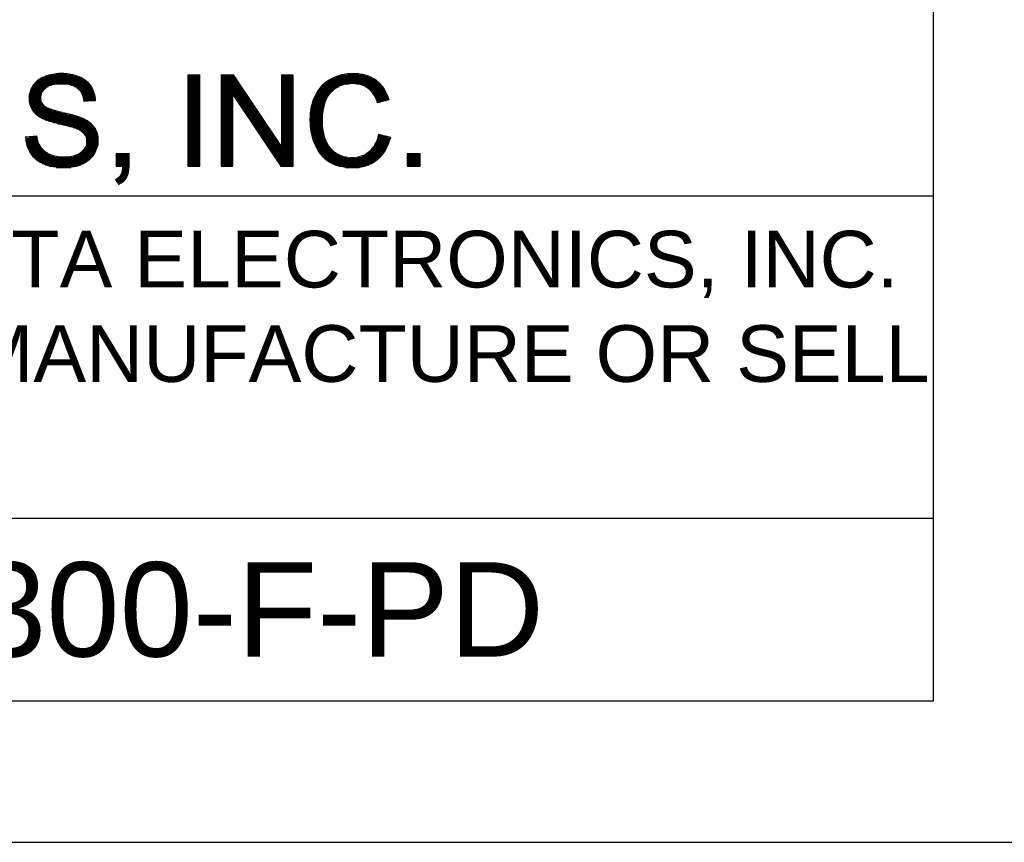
# Model space of a CAD drawing. Header units: millimetres. Extents: x 10777 to 12153, y -350 to 623.
# Tile 28 of 59: x 11282 to 11453, y -350 to -207. Entities that reach past the tile are written whole.
import ezdxf
from ezdxf.enums import TextEntityAlignment as Align

# ---------------------------------------------------------------- set-up
doc = ezdxf.new("R2010")
doc.units = ezdxf.units.MM
doc.layers.add('DIM', color=7, linetype='Continuous')
doc.styles.add('TEXTSTYLE_1', font='arial.ttf')

msp = doc.modelspace()

# ---------------------------------------------------------------- linework, layer by layer
at = {"color": 7}
for p, q in [((11440.26, -325.28), (11440.26, 598.55)), ((11285.97, -216.91), (11291.72, -216.91)), ((11286.64, -216.69), (11291.04, -216.69)), ((11287.82, -216.46), (11289.82, -216.46)), ((11310.77, -216.69), (11312.86, -216.69)), ((11310.77, -216.91), (11312.86, -216.91)), ((11316.54, -216.69), (11318.7, -216.69)), ((11316.54, -216.91), (11318.85, -216.91)), ((11327.03, -216.69), (11329.04, -216.69)), ((11327.03, -216.91), (11329.04, -216.91)), ((11336.61, -216.91), (11342.2, -216.91)), ((11337.3, -216.69), (11341.55, -216.69)), ((11338.49, -216.46), (11340.41, -216.46)), ((11283.78, -218.69), (11286.51, -218.69)), ((11283.92, -218.47), (11287.1, -218.47)), ((11284.09, -218.25), (11293.67, -218.25)), ((11284.28, -218.02), (11293.47, -218.02)), ((11284.5, -217.8), (11293.23, -217.8)), ((11284.77, -217.58), (11292.96, -217.58)), ((11285.09, -217.36), (11292.63, -217.36)), ((11285.48, -217.13), (11292.23, -217.13)), ((11290.53, -218.47), (11293.84, -218.47)), ((11291.11, -218.69), (11294, -218.69)), ((11310.77, -217.13), (11312.86, -217.13)), ((11310.77, -217.36), (11312.86, -217.36)), ((11310.77, -217.58), (11312.86, -217.58)), ((11310.77, -217.8), (11312.86, -217.8)), ((11310.77, -218.02), (11312.86, -218.02)), ((11310.77, -218.25), (11312.86, -218.25)), ((11310.77, -218.47), (11312.86, -218.47)), ((11310.77, -218.69), (11312.86, -218.69)), ((11316.54, -217.13), (11319, -217.13)), ((11316.54, -217.36), (11319.15, -217.36)), ((11316.54, -217.58), (11319.3, -217.58)), ((11316.54, -217.8), (11319.45, -217.8)), ((11316.54, -218.02), (11319.6, -218.02)), ((11316.54, -218.25), (11319.75, -218.25)), ((11316.54, -218.47), (11319.89, -218.47)), ((11316.54, -218.69), (11320.04, -218.69)), ((11327.03, -217.13), (11329.04, -217.13)), ((11327.03, -217.36), (11329.04, -217.36)), ((11327.03, -217.58), (11329.04, -217.58)), ((11327.03, -217.8), (11329.04, -217.8)), ((11327.03, -218.02), (11329.04, -218.02)), ((11327.03, -218.25), (11329.04, -218.25)), ((11327.03, -218.47), (11329.04, -218.47)), ((11327.03, -218.69), (11329.04, -218.69)), ((11333.92, -218.69), (11337.02, -218.69)), ((11334.14, -218.47), (11337.58, -218.47)), ((11334.37, -218.25), (11338.65, -218.25)), ((11334.63, -218.02), (11343.94, -218.02)), ((11334.92, -217.8), (11343.69, -217.8)), ((11335.25, -217.58), (11343.4, -217.58)), ((11335.63, -217.36), (11343.07, -217.36)), ((11336.07, -217.13), (11342.68, -217.13)), ((11340.11, -218.25), (11344.17, -218.25)), ((11341.07, -218.47), (11344.37, -218.47)), ((11341.58, -218.69), (11344.56, -218.69)), ((11283.21, -220.48), (11285.23, -220.48)), ((11283.23, -220.25), (11285.26, -220.25)), ((11283.27, -220.03), (11285.31, -220.03)), ((11283.32, -219.81), (11285.4, -219.81)), ((11283.38, -219.59), (11285.52, -219.59)), ((11283.46, -219.36), (11285.68, -219.36)), ((11283.55, -219.14), (11285.89, -219.14)), ((11283.66, -218.92), (11286.15, -218.92)), ((11291.48, -218.92), (11294.13, -218.92)), ((11291.76, -219.14), (11294.25, -219.14)), ((11291.97, -219.36), (11294.35, -219.36)), ((11292.15, -219.59), (11294.44, -219.59)), ((11292.29, -219.81), (11294.52, -219.81)), ((11292.4, -220.03), (11294.58, -220.03)), ((11292.49, -220.25), (11294.64, -220.25)), ((11292.57, -220.48), (11294.68, -220.48)), ((11310.77, -218.92), (11312.86, -218.92)), ((11310.77, -219.14), (11312.86, -219.14)), ((11310.77, -219.36), (11312.86, -219.36)), ((11310.77, -219.59), (11312.86, -219.59)), ((11310.77, -219.81), (11312.86, -219.81)), ((11310.77, -220.03), (11312.86, -220.03)), ((11310.77, -220.25), (11312.86, -220.25)), ((11310.77, -220.48), (11312.86, -220.48)), ((11316.54, -218.92), (11320.19, -218.92)), ((11316.54, -219.14), (11320.34, -219.14)), ((11316.54, -219.36), (11320.49, -219.36)), ((11316.54, -219.59), (11320.64, -219.59)), ((11316.54, -219.81), (11320.79, -219.81)), ((11316.54, -220.03), (11320.94, -220.03)), ((11316.54, -220.25), (11318.56, -220.25)), ((11316.54, -220.48), (11318.56, -220.48)), ((11318.67, -220.25), (11321.09, -220.25)), ((11318.82, -220.48), (11321.24, -220.48)), ((11327.03, -218.92), (11329.04, -218.92)), ((11327.03, -219.14), (11329.04, -219.14)), ((11327.03, -219.36), (11329.04, -219.36)), ((11327.03, -219.59), (11329.04, -219.59)), ((11327.03, -219.81), (11329.04, -219.81)), ((11327.03, -220.03), (11329.04, -220.03)), ((11327.03, -220.25), (11329.04, -220.25)), ((11327.03, -220.48), (11329.04, -220.48)), ((11332.76, -220.48), (11335.07, -220.48)), ((11332.87, -220.25), (11335.21, -220.25)), ((11332.99, -220.03), (11335.37, -220.03)), ((11333.11, -219.81), (11335.55, -219.81)), ((11333.25, -219.59), (11335.76, -219.59)), ((11333.4, -219.36), (11336, -219.36)), ((11333.56, -219.14), (11336.28, -219.14)), ((11333.73, -218.92), (11336.61, -218.92)), ((11341.94, -218.92), (11344.72, -218.92)), ((11342.23, -219.14), (11344.87, -219.14)), ((11342.46, -219.36), (11345.01, -219.36)), ((11342.66, -219.59), (11345.14, -219.59)), ((11342.83, -219.81), (11345.25, -219.81)), ((11342.98, -220.03), (11345.36, -220.03)), ((11343.12, -220.25), (11345.45, -220.25)), ((11343.24, -220.48), (11345.54, -220.48)), ((11283.2, -220.7), (11285.22, -220.7)), ((11283.2, -220.92), (11285.24, -220.92)), ((11283.22, -221.15), (11285.28, -221.15)), ((11283.24, -221.37), (11285.35, -221.37)), ((11283.28, -221.59), (11285.46, -221.59)), ((11283.34, -221.82), (11285.62, -221.82)), ((11283.41, -222.04), (11285.83, -222.04)), ((11292.63, -220.7), (11294.71, -220.7)), ((11292.68, -220.92), (11294.73, -220.92)), ((11292.71, -221.15), (11294.75, -221.15)), ((11310.77, -220.7), (11312.86, -220.7)), ((11310.77, -220.92), (11312.86, -220.92)), ((11310.77, -221.15), (11312.86, -221.15)), ((11310.77, -221.37), (11312.86, -221.37)), ((11310.77, -221.59), (11312.86, -221.59)), ((11310.77, -221.82), (11312.86, -221.82)), ((11310.77, -222.04), (11312.86, -222.04)), ((11316.54, -220.7), (11318.56, -220.7)), ((11316.54, -220.92), (11318.56, -220.92)), ((11316.54, -221.15), (11318.56, -221.15)), ((11316.54, -221.37), (11318.56, -221.37)), ((11316.54, -221.59), (11318.56, -221.59)), ((11316.54, -221.82), (11318.56, -221.82)), ((11316.54, -222.04), (11318.56, -222.04)), ((11318.97, -220.7), (11321.39, -220.7)), ((11319.12, -220.92), (11321.54, -220.92)), ((11319.27, -221.15), (11321.69, -221.15)), ((11319.42, -221.37), (11321.83, -221.37)), ((11319.57, -221.59), (11321.98, -221.59)), ((11319.72, -221.82), (11322.13, -221.82)), ((11319.87, -222.04), (11322.28, -222.04)), ((11327.03, -220.7), (11329.04, -220.7)), ((11327.03, -220.92), (11329.04, -220.92)), ((11327.03, -221.15), (11329.04, -221.15)), ((11327.03, -221.37), (11329.04, -221.37)), ((11327.03, -221.59), (11329.04, -221.59)), ((11327.03, -221.82), (11329.04, -221.82)), ((11327.03, -222.04), (11329.04, -222.04)), ((11332.23, -222.04), (11334.45, -222.04)), ((11332.29, -221.82), (11334.51, -221.82)), ((11332.35, -221.59), (11334.58, -221.59)), ((11332.42, -221.37), (11334.65, -221.37)), ((11332.49, -221.15), (11334.74, -221.15)), ((11332.58, -220.92), (11334.83, -220.92)), ((11332.67, -220.7), (11334.94, -220.7)), ((11343.34, -220.7), (11345.62, -220.7)), ((11343.44, -220.92), (11345.69, -220.92)), ((11343.53, -221.15), (11345.24, -221.15)), ((11343.61, -221.37), (11344.29, -221.37)), ((11283.49, -222.26), (11286.14, -222.26)), ((11283.6, -222.49), (11286.61, -222.49)), ((11283.72, -222.71), (11287.23, -222.71)), ((11283.87, -222.93), (11287.99, -222.93)), ((11284.05, -223.15), (11288.89, -223.15)), ((11284.25, -223.38), (11289.85, -223.38)), ((11284.49, -223.6), (11290.72, -223.6)), ((11284.78, -223.82), (11291.5, -223.82)), ((11310.77, -222.26), (11312.86, -222.26)), ((11310.77, -222.49), (11312.86, -222.49)), ((11310.77, -222.71), (11312.86, -222.71)), ((11310.77, -222.93), (11312.86, -222.93)), ((11310.77, -223.15), (11312.86, -223.15)), ((11310.77, -223.38), (11312.86, -223.38)), ((11310.77, -223.6), (11312.86, -223.6)), ((11310.77, -223.82), (11312.86, -223.82)), ((11316.54, -222.26), (11318.56, -222.26)), ((11316.54, -222.49), (11318.56, -222.49)), ((11316.54, -222.71), (11318.56, -222.71)), ((11316.54, -222.93), (11318.56, -222.93)), ((11316.54, -223.15), (11318.56, -223.15)), ((11316.54, -223.38), (11318.56, -223.38)), ((11316.54, -223.6), (11318.56, -223.6)), ((11316.54, -223.82), (11318.56, -223.82)), ((11320.02, -222.26), (11322.43, -222.26)), ((11320.16, -222.49), (11322.58, -222.49)), ((11320.31, -222.71), (11322.73, -222.71)), ((11320.46, -222.93), (11322.88, -222.93)), ((11320.61, -223.15), (11323.03, -223.15)), ((11320.76, -223.38), (11323.18, -223.38)), ((11320.91, -223.6), (11323.33, -223.6)), ((11321.06, -223.82), (11323.48, -223.82)), ((11327.03, -222.26), (11329.04, -222.26)), ((11327.03, -222.49), (11329.04, -222.49)), ((11327.03, -222.71), (11329.04, -222.71)), ((11327.03, -222.93), (11329.04, -222.93)), ((11327.03, -223.15), (11329.04, -223.15)), ((11327.03, -223.38), (11329.04, -223.38)), ((11327.03, -223.6), (11329.04, -223.6)), ((11327.03, -223.82), (11329.04, -223.82)), ((11331.98, -223.82), (11334.15, -223.82)), ((11332, -223.6), (11334.17, -223.6)), ((11332.02, -223.38), (11334.19, -223.38)), ((11332.04, -223.15), (11334.22, -223.15)), ((11332.07, -222.93), (11334.26, -222.93)), ((11332.1, -222.71), (11334.3, -222.71)), ((11332.14, -222.49), (11334.34, -222.49)), ((11332.18, -222.26), (11334.39, -222.26)), ((11285.11, -224.05), (11292.16, -224.05)), ((11285.51, -224.27), (11292.68, -224.27)), ((11286.02, -224.49), (11293.09, -224.49)), ((11286.65, -224.72), (11293.45, -224.72)), ((11287.4, -224.94), (11293.75, -224.94)), ((11288.25, -225.16), (11294.01, -225.16)), ((11289.16, -225.38), (11294.23, -225.38)), ((11290.03, -225.61), (11294.42, -225.61)), ((11310.77, -224.05), (11312.86, -224.05)), ((11310.77, -224.27), (11312.86, -224.27)), ((11310.77, -224.49), (11312.86, -224.49)), ((11310.77, -224.72), (11312.86, -224.72)), ((11310.77, -224.94), (11312.86, -224.94)), ((11310.77, -225.16), (11312.86, -225.16)), ((11310.77, -225.38), (11312.86, -225.38)), ((11310.77, -225.61), (11312.86, -225.61)), ((11316.54, -224.05), (11318.56, -224.05)), ((11316.54, -224.27), (11318.56, -224.27)), ((11316.54, -224.49), (11318.56, -224.49)), ((11316.54, -224.72), (11318.56, -224.72)), ((11316.54, -224.94), (11318.56, -224.94)), ((11316.54, -225.16), (11318.56, -225.16)), ((11316.54, -225.38), (11318.56, -225.38)), ((11316.54, -225.61), (11318.56, -225.61)), ((11321.21, -224.05), (11323.62, -224.05)), ((11321.36, -224.27), (11323.77, -224.27)), ((11321.51, -224.49), (11323.92, -224.49)), ((11321.66, -224.72), (11324.07, -224.72)), ((11321.8, -224.94), (11324.22, -224.94)), ((11321.95, -225.16), (11324.37, -225.16)), ((11322.1, -225.38), (11324.52, -225.38)), ((11322.25, -225.61), (11324.67, -225.61)), ((11327.03, -224.05), (11329.04, -224.05)), ((11327.03, -224.27), (11329.04, -224.27)), ((11327.03, -224.49), (11329.04, -224.49)), ((11327.03, -224.72), (11329.04, -224.72)), ((11327.03, -224.94), (11329.04, -224.94)), ((11327.03, -225.16), (11329.04, -225.16)), ((11327.03, -225.38), (11329.04, -225.38)), ((11327.03, -225.61), (11329.04, -225.61)), ((11331.97, -224.05), (11334.14, -224.05)), ((11331.97, -224.27), (11334.13, -224.27)), ((11331.97, -224.49), (11334.13, -224.49)), ((11331.97, -224.72), (11334.13, -224.72)), ((11331.97, -224.94), (11334.14, -224.94)), ((11331.99, -225.16), (11334.15, -225.16)), ((11332, -225.38), (11334.16, -225.38)), ((11332.02, -225.61), (11334.18, -225.61)), ((11290.83, -225.83), (11294.58, -225.83)), ((11291.47, -226.05), (11294.71, -226.05)), ((11291.94, -226.28), (11294.83, -226.28)), ((11292.3, -226.5), (11294.93, -226.5)), ((11292.57, -226.72), (11295.01, -226.72)), ((11292.77, -226.95), (11295.08, -226.95)), ((11292.92, -227.17), (11295.13, -227.17)), ((11310.77, -225.83), (11312.86, -225.83)), ((11310.77, -226.05), (11312.86, -226.05)), ((11310.77, -226.28), (11312.86, -226.28)), ((11310.77, -226.5), (11312.86, -226.5)), ((11310.77, -226.72), (11312.86, -226.72)), ((11310.77, -226.95), (11312.86, -226.95)), ((11310.77, -227.17), (11312.86, -227.17)), ((11316.54, -225.83), (11318.56, -225.83)), ((11316.54, -226.05), (11318.56, -226.05)), ((11316.54, -226.28), (11318.56, -226.28)), ((11316.54, -226.5), (11318.56, -226.5)), ((11316.54, -226.72), (11318.56, -226.72)), ((11316.54, -226.95), (11318.56, -226.95)), ((11316.54, -227.17), (11318.56, -227.17)), ((11322.4, -225.83), (11324.82, -225.83)), ((11322.55, -226.05), (11324.97, -226.05)), ((11322.7, -226.28), (11325.12, -226.28)), ((11322.85, -226.5), (11325.27, -226.5)), ((11323, -226.72), (11325.42, -226.72)), ((11323.15, -226.95), (11325.56, -226.95)), ((11323.3, -227.17), (11325.71, -227.17)), ((11327.03, -225.83), (11329.04, -225.83)), ((11327.03, -226.05), (11329.04, -226.05)), ((11327.03, -226.28), (11329.04, -226.28)), ((11327.03, -226.5), (11329.04, -226.5)), ((11327.03, -226.72), (11329.04, -226.72)), ((11327.03, -226.95), (11329.04, -226.95)), ((11327.03, -227.17), (11329.04, -227.17)), ((11332.04, -225.83), (11334.2, -225.83)), ((11332.07, -226.05), (11334.23, -226.05)), ((11332.1, -226.28), (11334.26, -226.28)), ((11332.14, -226.5), (11334.3, -226.5)), ((11332.18, -226.72), (11334.34, -226.72)), ((11332.23, -226.95), (11334.39, -226.95)), ((11332.28, -227.17), (11334.45, -227.17)), ((11343.85, -227.17), (11344.62, -227.17)), ((11282.6, -227.61), (11284.62, -227.61)), ((11282.62, -227.84), (11284.66, -227.84)), ((11282.64, -228.06), (11284.72, -228.06)), ((11282.67, -228.28), (11284.78, -228.28)), ((11282.71, -228.51), (11284.86, -228.51)), ((11282.77, -228.73), (11284.95, -228.73)), ((11282.83, -228.95), (11285.06, -228.95)), ((11283.25, -227.39), (11284.59, -227.39)), ((11293.03, -227.39), (11295.17, -227.39)), ((11293.08, -228.95), (11295.13, -228.95)), ((11293.11, -227.61), (11295.2, -227.61)), ((11293.15, -228.73), (11295.17, -228.73)), ((11293.17, -227.84), (11295.22, -227.84)), ((11293.18, -228.51), (11295.2, -228.51)), ((11293.19, -228.06), (11295.22, -228.06)), ((11293.2, -228.28), (11295.22, -228.28)), ((11310.77, -227.39), (11312.86, -227.39)), ((11310.77, -227.61), (11312.86, -227.61)), ((11310.77, -227.84), (11312.86, -227.84)), ((11310.77, -228.06), (11312.86, -228.06)), ((11310.77, -228.28), (11312.86, -228.28)), ((11310.77, -228.51), (11312.86, -228.51)), ((11310.77, -228.73), (11312.86, -228.73)), ((11310.77, -228.95), (11312.86, -228.95)), ((11316.54, -227.39), (11318.56, -227.39)), ((11316.54, -227.61), (11318.56, -227.61)), ((11316.54, -227.84), (11318.56, -227.84)), ((11316.54, -228.06), (11318.56, -228.06)), ((11316.54, -228.28), (11318.56, -228.28)), ((11316.54, -228.51), (11318.56, -228.51)), ((11316.54, -228.73), (11318.56, -228.73)), ((11316.54, -228.95), (11318.56, -228.95)), ((11323.44, -227.39), (11325.86, -227.39)), ((11323.59, -227.61), (11326.01, -227.61)), ((11323.74, -227.84), (11326.16, -227.84)), ((11323.89, -228.06), (11326.31, -228.06)), ((11324.04, -228.28), (11326.46, -228.28)), ((11324.19, -228.51), (11326.61, -228.51)), ((11324.34, -228.73), (11326.76, -228.73)), ((11324.49, -228.95), (11326.91, -228.95)), ((11327.03, -227.39), (11329.04, -227.39)), ((11327.03, -227.61), (11329.04, -227.61)), ((11327.03, -227.84), (11329.04, -227.84)), ((11327.03, -228.06), (11329.04, -228.06)), ((11327.03, -228.28), (11329.04, -228.28)), ((11327.03, -228.51), (11329.04, -228.51)), ((11327.03, -228.73), (11329.04, -228.73)), ((11327.03, -228.95), (11329.04, -228.95)), ((11332.34, -227.39), (11334.51, -227.39)), ((11332.4, -227.61), (11334.58, -227.61)), ((11332.47, -227.84), (11334.65, -227.84)), ((11332.54, -228.06), (11334.74, -228.06)), ((11332.62, -228.28), (11334.83, -228.28)), ((11332.71, -228.51), (11334.94, -228.51)), ((11332.8, -228.73), (11335.06, -228.73)), ((11332.89, -228.95), (11335.19, -228.95)), ((11343.14, -228.95), (11345.5, -228.95)), ((11343.27, -228.73), (11345.6, -228.73)), ((11343.38, -228.51), (11345.68, -228.51)), ((11343.48, -228.28), (11345.76, -228.28)), ((11343.58, -228.06), (11345.84, -228.06)), ((11343.66, -227.84), (11345.91, -227.84)), ((11343.73, -227.61), (11345.97, -227.61)), ((11343.79, -227.39), (11345.5, -227.39)), ((11282.9, -229.18), (11285.19, -229.18)), ((11282.99, -229.4), (11285.35, -229.4)), ((11283.08, -229.62), (11285.55, -229.62)), ((11283.19, -229.84), (11285.79, -229.84)), ((11283.32, -230.07), (11286.09, -230.07)), ((11283.46, -230.29), (11286.46, -230.29)), ((11283.61, -230.51), (11286.94, -230.51)), ((11283.78, -230.74), (11287.62, -230.74)), ((11290.89, -230.74), (11294.3, -230.74)), ((11291.54, -230.51), (11294.46, -230.51)), ((11291.97, -230.29), (11294.6, -230.29)), ((11292.3, -230.07), (11294.72, -230.07)), ((11292.54, -229.84), (11294.83, -229.84)), ((11292.73, -229.62), (11294.93, -229.62)), ((11292.88, -229.4), (11295.01, -229.4)), ((11293, -229.18), (11295.07, -229.18)), ((11298.35, -230.51), (11300.57, -230.51)), ((11298.35, -230.74), (11300.57, -230.74)), ((11310.77, -229.18), (11312.86, -229.18)), ((11310.77, -229.4), (11312.86, -229.4)), ((11310.77, -229.62), (11312.86, -229.62)), ((11310.77, -229.84), (11312.86, -229.84)), ((11310.77, -230.07), (11312.86, -230.07)), ((11310.77, -230.29), (11312.86, -230.29)), ((11310.77, -230.51), (11312.86, -230.51)), ((11310.77, -230.74), (11312.86, -230.74)), ((11316.54, -229.18), (11318.56, -229.18)), ((11316.54, -229.4), (11318.56, -229.4)), ((11316.54, -229.62), (11318.56, -229.62)), ((11316.54, -229.84), (11318.56, -229.84)), ((11316.54, -230.07), (11318.56, -230.07)), ((11316.54, -230.29), (11318.56, -230.29)), ((11316.54, -230.51), (11318.56, -230.51)), ((11316.54, -230.74), (11318.56, -230.74)), ((11324.64, -229.18), (11329.04, -229.18)), ((11324.79, -229.4), (11329.04, -229.4)), ((11324.94, -229.62), (11329.04, -229.62)), ((11325.08, -229.84), (11329.04, -229.84)), ((11325.23, -230.07), (11329.04, -230.07)), ((11325.38, -230.29), (11329.04, -230.29)), ((11325.53, -230.51), (11329.04, -230.51)), ((11325.68, -230.74), (11329.04, -230.74)), ((11333, -229.18), (11335.35, -229.18)), ((11333.11, -229.4), (11335.52, -229.4)), ((11333.24, -229.62), (11335.73, -229.62)), ((11333.37, -229.84), (11335.96, -229.84)), ((11333.52, -230.07), (11336.24, -230.07)), ((11333.68, -230.29), (11336.58, -230.29)), ((11333.85, -230.51), (11337, -230.51)), ((11334.04, -230.74), (11337.54, -230.74)), ((11340.97, -230.74), (11344.38, -230.74)), ((11341.47, -230.51), (11344.57, -230.51)), ((11341.85, -230.29), (11344.74, -230.29)), ((11342.16, -230.07), (11344.89, -230.07)), ((11342.42, -229.84), (11345.04, -229.84)), ((11342.64, -229.62), (11345.17, -229.62)), ((11342.83, -229.4), (11345.29, -229.4)), ((11342.99, -229.18), (11345.4, -229.18)), ((11348.88, -230.51), (11351.1, -230.51)), ((11348.88, -230.74), (11351.1, -230.74)), ((11283.98, -230.96), (11294.11, -230.96)), ((11284.2, -231.18), (11293.9, -231.18)), ((11284.45, -231.41), (11293.66, -231.41)), ((11284.74, -231.63), (11293.38, -231.63)), ((11285.08, -231.85), (11293.05, -231.85)), ((11285.5, -232.07), (11292.66, -232.07)), ((11286.02, -232.3), (11292.18, -232.3)), ((11298.35, -230.96), (11300.57, -230.96)), ((11298.35, -231.18), (11300.57, -231.18)), ((11298.35, -231.41), (11300.57, -231.41)), ((11298.35, -231.63), (11300.57, -231.63)), ((11298.35, -231.85), (11300.57, -231.85)), ((11298.35, -232.07), (11300.57, -232.07)), ((11298.35, -232.3), (11300.57, -232.3)), ((11310.77, -230.96), (11312.86, -230.96)), ((11310.77, -231.18), (11312.86, -231.18)), ((11310.77, -231.41), (11312.86, -231.41)), ((11310.77, -231.63), (11312.86, -231.63)), ((11310.77, -231.85), (11312.86, -231.85)), ((11310.77, -232.07), (11312.86, -232.07)), ((11310.77, -232.3), (11312.86, -232.3)), ((11316.54, -230.96), (11318.56, -230.96)), ((11316.54, -231.18), (11318.56, -231.18)), ((11316.54, -231.41), (11318.56, -231.41)), ((11316.54, -231.63), (11318.56, -231.63)), ((11316.54, -231.85), (11318.56, -231.85)), ((11316.54, -232.07), (11318.56, -232.07)), ((11316.54, -232.3), (11318.56, -232.3)), ((11325.83, -230.96), (11329.04, -230.96)), ((11325.98, -231.18), (11329.04, -231.18)), ((11326.13, -231.41), (11329.04, -231.41)), ((11326.28, -231.63), (11329.04, -231.63)), ((11326.43, -231.85), (11329.04, -231.85)), ((11326.58, -232.07), (11329.04, -232.07)), ((11326.72, -232.3), (11329.04, -232.3)), ((11334.25, -230.96), (11338.43, -230.96)), ((11334.48, -231.18), (11343.94, -231.18)), ((11334.74, -231.41), (11343.69, -231.41)), ((11335.04, -231.63), (11343.4, -231.63)), ((11335.37, -231.85), (11343.06, -231.85)), ((11335.78, -232.07), (11342.67, -232.07)), ((11336.28, -232.3), (11342.2, -232.3)), ((11340.09, -230.96), (11344.17, -230.96)), ((11348.88, -230.96), (11351.1, -230.96)), ((11348.88, -231.18), (11351.1, -231.18)), ((11348.88, -231.41), (11351.1, -231.41)), ((11348.88, -231.63), (11351.1, -231.63)), ((11348.88, -231.85), (11351.1, -231.85)), ((11348.88, -232.07), (11351.1, -232.07)), ((11348.88, -232.3), (11351.1, -232.3)), ((11286.72, -232.52), (11291.54, -232.52)), ((11287.96, -232.74), (11290.48, -232.74)), ((11298.35, -232.52), (11300.57, -232.52)), ((11299.11, -234.08), (11300.34, -234.08)), ((11299.22, -233.86), (11300.41, -233.86)), ((11299.3, -233.64), (11300.47, -233.64)), ((11299.36, -233.41), (11300.51, -233.41)), ((11299.4, -233.19), (11300.54, -233.19)), ((11299.43, -232.97), (11300.56, -232.97)), ((11299.44, -232.74), (11300.57, -232.74)), ((11310.77, -232.52), (11312.86, -232.52)), ((11316.54, -232.52), (11318.56, -232.52)), ((11326.87, -232.52), (11329.04, -232.52)), ((11336.96, -232.52), (11341.58, -232.52)), ((11338.13, -232.74), (11340.54, -232.74)), ((11348.88, -232.52), (11351.1, -232.52)), ((11298.3, -234.97), (11299.8, -234.97)), ((11298.42, -234.75), (11299.99, -234.75)), ((11298.44, -235.2), (11299.56, -235.2)), ((11298.59, -235.42), (11299.26, -235.42)), ((11298.73, -235.64), (11298.86, -235.64)), ((11298.74, -234.53), (11300.13, -234.53)), ((11298.96, -234.31), (11300.25, -234.31)), ((11440.26, -237.72), (10801.44, -237.72)), ((11440.26, -293.69), (10801.44, -293.69)), ((10801.44, -325.28), (11440.26, -325.28)), ((10776.87, -349.85), (11464.83, -349.85))]:
    msp.add_line(p, q, dxfattribs=at)
at = {"color": 7, "lineweight": 5}
for points in [[(11283.88, -218.54), (11284.33, -217.84), (11285, -217.31), (11285.87, -216.95)], [(11291.9, -216.98), (11292.79, -217.36), (11293.48, -217.91), (11293.97, -218.65)], [(11310.77, -232.55), (11310.77, -232.55), (11310.77, -216.68), (11310.77, -216.68)], [(11310.77, -216.68), (11310.77, -216.68), (11312.86, -216.68), (11312.86, -216.68)], [(11312.86, -216.68), (11312.86, -216.68), (11312.86, -232.55), (11312.86, -232.55)], [(11316.54, -232.55), (11316.54, -232.55), (11316.54, -216.68), (11316.54, -216.68)], [(11316.54, -216.68), (11316.54, -216.68), (11318.7, -216.68), (11318.7, -216.68)], [(11318.7, -216.68), (11318.7, -216.68), (11327.03, -229.14), (11327.03, -229.14)], [(11327.03, -229.14), (11327.03, -229.14), (11327.03, -216.68), (11327.03, -216.68)], [(11327.03, -216.68), (11327.03, -216.68), (11329.04, -216.68), (11329.04, -216.68)], [(11329.04, -216.68), (11329.04, -216.68), (11329.04, -232.55), (11329.04, -232.55)], [(11293.97, -218.65), (11294.45, -219.39), (11294.71, -220.22), (11294.75, -221.15)], [(11332.91, -220.17), (11333.54, -218.94), (11334.44, -218.01), (11335.61, -217.37)], [(11343.46, -217.62), (11344.54, -218.43), (11345.3, -219.57), (11345.72, -221.03)], [(11292.73, -221.3), (11292.62, -220.3), (11292.26, -219.54), (11291.63, -219.03)], [(11326.89, -232.55), (11326.89, -232.55), (11318.56, -220.08), (11318.56, -220.08)], [(11318.56, -220.08), (11318.56, -220.08), (11318.56, -232.55), (11318.56, -232.55)], [(11336.36, -219.08), (11335.54, -219.67), (11334.96, -220.45), (11334.63, -221.44)], [(11343.66, -221.52), (11343.29, -220.36), (11342.75, -219.53), (11342.05, -219)], [(11285.84, -222.05), (11286.24, -222.42), (11287.3, -222.79), (11289, -223.18)], [(11294.75, -221.15), (11294.75, -221.15), (11292.73, -221.3), (11292.73, -221.3)], [(11345.72, -221.03), (11345.72, -221.03), (11343.66, -221.52), (11343.66, -221.52)], [(11285.45, -224.24), (11284.69, -223.84), (11284.13, -223.35), (11283.75, -222.76)], [(11289, -223.18), (11290.71, -223.57), (11291.88, -223.9), (11292.52, -224.19)], [(11288.51, -225.23), (11287.06, -224.87), (11286.03, -224.55), (11285.45, -224.24)], [(11291.34, -226), (11290.91, -225.84), (11289.97, -225.58), (11288.51, -225.23)], [(11292.52, -224.19), (11293.44, -224.62), (11294.12, -225.16), (11294.56, -225.81)], [(11282.59, -227.45), (11282.59, -227.45), (11284.57, -227.28), (11284.57, -227.28)], [(11284.57, -227.28), (11284.67, -228.07), (11284.88, -228.72), (11285.23, -229.23)], [(11292.76, -226.94), (11292.48, -226.56), (11292, -226.25), (11291.34, -226)], [(11342.24, -230.01), (11343.05, -229.33), (11343.6, -228.32), (11343.89, -226.98)], [(11343.89, -226.98), (11343.89, -226.98), (11345.99, -227.52), (11345.99, -227.52)], [(11283.46, -230.3), (11282.91, -229.46), (11282.62, -228.51), (11282.59, -227.45)], [(11335.25, -231.78), (11334.18, -231.08), (11333.36, -230.07), (11332.81, -228.75)], [(11345.99, -227.52), (11345.55, -229.24), (11344.76, -230.55), (11343.62, -231.46)], [(11285.75, -232.19), (11284.78, -231.77), (11284.02, -231.14), (11283.46, -230.3)], [(11285.23, -229.23), (11285.57, -229.74), (11286.1, -230.15), (11286.82, -230.46)], [(11291.38, -230.58), (11291.99, -230.34), (11292.45, -230.01), (11292.75, -229.6)], [(11298.35, -232.55), (11298.35, -232.55), (11298.35, -230.33), (11298.35, -230.33)], [(11298.35, -230.33), (11298.35, -230.33), (11300.57, -230.33), (11300.57, -230.33)], [(11300.57, -230.33), (11300.57, -230.33), (11300.57, -232.55), (11300.57, -232.55)], [(11348.88, -232.55), (11348.88, -232.55), (11348.88, -230.33), (11348.88, -230.33)], [(11348.88, -230.33), (11348.88, -230.33), (11351.1, -230.33), (11351.1, -230.33)], [(11351.1, -230.33), (11351.1, -230.33), (11351.1, -232.55), (11351.1, -232.55)], [(11298.22, -234.85), (11298.63, -234.67), (11298.93, -234.41), (11299.13, -234.06)], [(11299.45, -232.55), (11299.45, -232.55), (11298.35, -232.55), (11298.35, -232.55)], [(11299.13, -234.06), (11299.32, -233.71), (11299.43, -233.21), (11299.45, -232.55)], [(11300.57, -232.55), (11300.57, -233.36), (11300.43, -234.02), (11300.14, -234.52)], [(11312.86, -232.55), (11312.86, -232.55), (11310.77, -232.55), (11310.77, -232.55)], [(11318.56, -232.55), (11318.56, -232.55), (11316.54, -232.55), (11316.54, -232.55)], [(11329.04, -232.55), (11329.04, -232.55), (11326.89, -232.55), (11326.89, -232.55)], [(11351.1, -232.55), (11351.1, -232.55), (11348.88, -232.55), (11348.88, -232.55)], [(11298.76, -235.69), (11298.76, -235.69), (11298.22, -234.85), (11298.22, -234.85)], [(11300.14, -234.52), (11299.85, -235.02), (11299.39, -235.41), (11298.76, -235.69)]]:
    msp.add_open_spline(points, degree=3, dxfattribs=at)
for points, knots in [([(11285.87, -216.95), (11286.75, -216.59), (11287.71, -216.41), (11288.78, -216.41), (11288.78, -216.41), (11289.96, -216.41), (11290.99, -216.6), (11291.9, -216.98)], [0.42857143, 0.42857143, 0.42857143, 0.42857143, 0.45714286, 0.45714286, 0.45714286, 0.45714287, 0.48571429, 0.48571429, 0.48571429, 0.48571429]), ([(11335.61, -217.37), (11336.77, -216.73), (11338.06, -216.41), (11339.45, -216.41), (11339.45, -216.41), (11341.04, -216.41), (11342.38, -216.81), (11343.46, -217.62)], [0.36363636, 0.36363636, 0.36363636, 0.36363636, 0.40909091, 0.40909091, 0.40909091, 0.40909092, 0.45454545, 0.45454545, 0.45454545, 0.45454545]), ([(11283.75, -222.76), (11283.38, -222.17), (11283.2, -221.51), (11283.2, -220.78), (11283.2, -220.78), (11283.2, -219.98), (11283.42, -219.23), (11283.88, -218.54)], [0.34285714, 0.34285714, 0.34285714, 0.34285714, 0.37142857, 0.37142857, 0.37142857, 0.37142858, 0.4, 0.4, 0.4, 0.4]), ([(11291.63, -219.03), (11291.01, -218.52), (11290.09, -218.26), (11288.87, -218.26), (11288.87, -218.26), (11287.6, -218.26), (11286.68, -218.49), (11286.09, -218.96)], [0.6, 0.6, 0.6, 0.6, 0.62857143, 0.62857143, 0.62857143, 0.62857144, 0.65714286, 0.65714286, 0.65714286, 0.65714286]), ([(11342.05, -219), (11341.35, -218.47), (11340.47, -218.21), (11339.41, -218.21), (11339.41, -218.21), (11338.19, -218.21), (11337.18, -218.5), (11336.36, -219.08)], [0.59090909, 0.59090909, 0.59090909, 0.59090909, 0.63636364, 0.63636364, 0.63636364, 0.63636365, 0.68181818, 0.68181818, 0.68181818, 0.68181818]), ([(11286.09, -218.96), (11285.51, -219.43), (11285.22, -219.99), (11285.22, -220.64), (11285.22, -220.64), (11285.22, -221.21), (11285.43, -221.68), (11285.84, -222.05)], [0.65714286, 0.65714286, 0.65714286, 0.65714286, 0.68571429, 0.68571429, 0.68571429, 0.6857143, 0.71428571, 0.71428571, 0.71428571, 0.71428571]), ([(11332.81, -228.75), (11332.25, -227.43), (11331.97, -226.01), (11331.97, -224.49), (11331.97, -224.49), (11331.97, -222.84), (11332.28, -221.4), (11332.91, -220.17)], [0.22727273, 0.22727273, 0.22727273, 0.22727273, 0.27272727, 0.27272727, 0.27272727, 0.27272728, 0.31818182, 0.31818182, 0.31818182, 0.31818182]), ([(11334.63, -221.44), (11334.3, -222.42), (11334.13, -223.44), (11334.13, -224.48), (11334.13, -224.48), (11334.13, -225.84), (11334.33, -227.01), (11334.72, -228.02)], [0.72727273, 0.72727273, 0.72727273, 0.72727273, 0.77272727, 0.77272727, 0.77272727, 0.77272728, 0.81818182, 0.81818182, 0.81818182, 0.81818182]), ([(11294.56, -225.81), (11295, -226.46), (11295.22, -227.22), (11295.22, -228.07), (11295.22, -228.07), (11295.22, -228.91), (11294.98, -229.71), (11294.5, -230.45), (11294.5, -230.45), (11294.01, -231.2), (11293.32, -231.78), (11292.41, -232.2)], [0.8, 0.8, 0.8, 0.8, 0.82857143, 0.82857143, 0.82857143, 0.82857144, 0.85714286, 0.85714286, 0.85714286, 0.85714287, 0.88571429, 0.88571429, 0.88571429, 0.88571429]), ([(11292.75, -229.6), (11293.05, -229.18), (11293.2, -228.73), (11293.2, -228.24), (11293.2, -228.24), (11293.2, -227.74), (11293.06, -227.31), (11292.76, -226.94)], [0.17142857, 0.17142857, 0.17142857, 0.17142857, 0.2, 0.2, 0.2, 0.20000001, 0.22857143, 0.22857143, 0.22857143, 0.22857143]), ([(11334.72, -228.02), (11335.11, -229.02), (11335.72, -229.78), (11336.55, -230.28), (11336.55, -230.28), (11337.39, -230.77), (11338.28, -231.02), (11339.25, -231.02), (11339.25, -231.02), (11340.43, -231.02), (11341.42, -230.68), (11342.24, -230.01)], [0.8181818, 0.8181818, 0.8181818, 0.8181818, 0.8636364, 0.8636364, 0.8636364, 0.8636364, 0.9090909, 0.9090909, 0.9090909, 0.9090909, 0.9545455, 0.9545455, 0.9545455, 0.9545455]), ([(11286.82, -230.46), (11287.54, -230.78), (11288.36, -230.93), (11289.26, -230.93), (11289.26, -230.93), (11290.06, -230.93), (11290.77, -230.81), (11291.38, -230.58)], [0.08571429, 0.08571429, 0.08571429, 0.08571429, 0.11428571, 0.11428571, 0.11428571, 0.11428572, 0.14285714, 0.14285714, 0.14285714, 0.14285714]), ([(11292.41, -232.2), (11291.51, -232.61), (11290.49, -232.82), (11289.36, -232.82), (11289.36, -232.82), (11287.92, -232.82), (11286.72, -232.61), (11285.75, -232.19)], [0.88571429, 0.88571429, 0.88571429, 0.88571429, 0.91428571, 0.91428571, 0.91428571, 0.91428572, 0.94285714, 0.94285714, 0.94285714, 0.94285714]), ([(11343.62, -231.46), (11342.47, -232.37), (11341.08, -232.82), (11339.42, -232.82), (11339.42, -232.82), (11337.71, -232.82), (11336.32, -232.47), (11335.25, -231.78)], [0.09090909, 0.09090909, 0.09090909, 0.09090909, 0.13636364, 0.13636364, 0.13636364, 0.13636365, 0.18181818, 0.18181818, 0.18181818, 0.18181818])]:
    msp.add_open_spline(points, degree=3, knots=knots, dxfattribs=at)

# ---------------------------------------------------------------- texts
at = {"color": 7, "insert": (10807.97, -243.75), "char_height": 9.828, "width": 644.5168, "attachment_point": 1, "style": 'TEXTSTYLE_1'}
msp.add_mtext('THESE DRAWINGS AND SPECIFICATIONS ARE THE PROPERTY OF DELTA ELECTRONICS, INC. \\PAND SHALL NOT BE REPRODUCED OR USED AS THE BASIS FOR THE MANUFACTURE OR SELL \\POF APPARATUSES OR DEVICES WITHOUT PERMISSION.', dxfattribs=at)
at = {"layer": 'DIM', "color": 7, "style": 'TEXTSTYLE_1'}
msp.add_text('VFD-MH300-F-PD', height=16.38, dxfattribs=at).set_placement((11278.58, -317.63), align=Align.CENTER)

doc.saveas('drawing.dxf')
